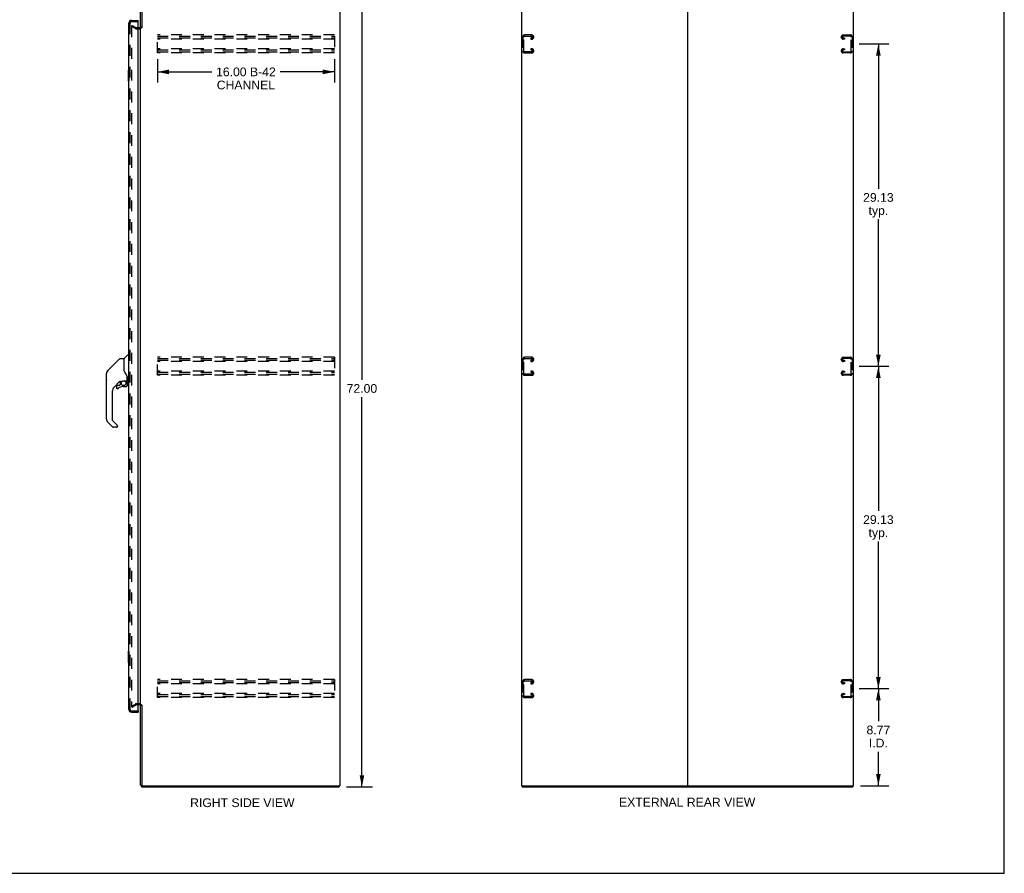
# Model space of a CAD drawing. Header units: inches. Extents: x 0 to 179, y 0 to 116.
# Tile 16 of 18: x 90 to 179, y 0 to 77. Entities that reach past the tile are written whole.
import ezdxf

# ---------------------------------------------------------------- set-up
doc = ezdxf.new("R2010")
doc.units = ezdxf.units.IN
doc.header["$LTSCALE"] = 9.842105
doc.header["$MEASUREMENT"] = 0
doc.linetypes.add('HIDDEN', pattern=[0.2, 0.1, -0.1])
doc.layers.get('0').update_dxf_attribs({"linetype": 'CONTINUOUS'})
for name, color, linetype in [('DEFAULT_2', 8, 'HIDDEN'), ('DIMENSIONS', 7, 'CONTINUOUS'), ('DOOR_ASSEMBLY', 7, 'CONTINUOUS')]:
    doc.layers.add(name, color=color, linetype=linetype)
doc.styles.get("Standard").update_dxf_attribs({"font": 'arial.ttf'})
doc.dimstyles.new('DIMSTYLE_1', dxfattribs={"dimtxt": 0.789474, "dimasz": 1.052632, "dimexe": 0.09, "dimexo": 0.07, "dimgap": 0.0375, "dimtad": 0, "dimtih": 1, "dimtoh": 1, "dimzin": 4, "dimdsep": 46, "dimtxsty": 'Standard', "dimblk": '_FILLED', "dimblk1": '_FILLED', "dimblk2": '_FILLED', "dimcen": 0.09, "dimadec": 3, "dimazin": 1, "dimtfac": 1, "dimtdec": 3, "dimtofl": 0, "dimtmove": 0, "dimatfit": 3, "dimldrblk": '_FILLED', "dimfxl": 0, "dimtolj": 1, "dimtzin": 4, "dimarcsym": 0})

# ---------------------------------------------------------------- blocks, each defined once
blk = doc.blocks.new('_FILLED')
at = {"color": 0, "linetype": 'ByBlock'}
blk.add_solid([(0, 0), (-1, 0.2), (-1, -0.2)], dxfattribs=at)
blk = doc.blocks.new('*D2')
at = {"layer": 'DIMENSIONS', "color": 2, "linetype": 'Continuous'}
for p, q in [((119.502, 79.811), (121.831, 79.811)), ((120.884, 79.811), (120.884, 44.6)), ((120.884, 7.811), (120.884, 43.021)), ((119.502, 7.811), (121.831, 7.811))]:
    blk.add_line(p, q, dxfattribs=at)
at = {"layer": 'DIMENSIONS', "color": 2, "linetype": 'Continuous', "xscale": 1.0526315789, "yscale": 1.0526315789, "zscale": 1.0526315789}
for p, rotation in [((120.884, 79.811), 90), ((120.884, 7.811), 270)]:
    blk.add_blockref('_FILLED', p, dxfattribs=dict(at, rotation=rotation))
at = {"layer": 'DIMENSIONS', "color": 2, "linetype": 'Continuous', "insert": (120.884, 44.205), "char_height": 0.7895, "width": 2.75876, "attachment_point": 2, "line_spacing_factor": 0.9}
blk.add_mtext('72.00', dxfattribs=at)
blk = doc.blocks.new('*D3')
at = {"layer": 'DIMENSIONS', "color": 2, "linetype": 'Continuous'}
for p, q in [((102.398, 73.566), (102.398, 71.464)), ((118.398, 73.566), (118.398, 71.464)), ((102.398, 72.412), (107.307, 72.412)), ((118.398, 72.412), (113.488, 72.412))]:
    blk.add_line(p, q, dxfattribs=at)
at = {"layer": 'DIMENSIONS', "color": 2, "linetype": 'Continuous', "xscale": 1.0526315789, "yscale": 1.0526315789, "zscale": 1.0526315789, "rotation": 180}
blk.add_blockref('_FILLED', (102.398, 72.412), dxfattribs=at)
at = {"layer": 'DIMENSIONS', "color": 2, "linetype": 'Continuous', "xscale": 1.0526315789, "yscale": 1.0526315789, "zscale": 1.0526315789}
blk.add_blockref('_FILLED', (118.398, 72.412), dxfattribs=at)
at = {"layer": 'DIMENSIONS', "color": 2, "linetype": 'Continuous', "insert": (110.398, 72.807), "char_height": 0.7895, "width": 5.39131, "attachment_point": 2, "line_spacing_factor": 0.9}
blk.add_mtext('16.00 B-42\\PCHANNEL', dxfattribs=at)
blk = doc.blocks.new('*D4')
at = {"layer": 'DIMENSIONS', "color": 2, "linetype": 'Continuous'}
for p, q in [((165.843, 16.686), (168.514, 16.686)), ((167.566, 16.686), (167.566, 13.742)), ((167.566, 7.915), (167.566, 10.978)), ((165.939, 7.915), (168.514, 7.915))]:
    blk.add_line(p, q, dxfattribs=at)
at = {"layer": 'DIMENSIONS', "color": 2, "linetype": 'Continuous', "xscale": 1.0526315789, "yscale": 1.0526315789, "zscale": 1.0526315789}
for p, rotation in [((167.566, 16.686), 90), ((167.566, 7.915), 270)]:
    blk.add_blockref('_FILLED', p, dxfattribs=dict(at, rotation=rotation))
at = {"layer": 'DIMENSIONS', "color": 2, "linetype": 'Continuous', "insert": (167.566, 13.347), "char_height": 0.7895, "width": 2.14537, "attachment_point": 2, "line_spacing_factor": 0.9}
blk.add_mtext('8.77\\PI.D.', dxfattribs=at)
blk = doc.blocks.new('*D5')
at = {"layer": 'DIMENSIONS', "color": 2, "linetype": 'Continuous'}
for p, q in [((165.843, 45.811), (168.514, 45.811)), ((167.566, 45.811), (167.566, 32.747)), ((167.566, 16.686), (167.566, 29.984)), ((165.843, 16.686), (168.514, 16.686))]:
    blk.add_line(p, q, dxfattribs=at)
at = {"layer": 'DIMENSIONS', "color": 2, "linetype": 'Continuous', "xscale": 1.0526315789, "yscale": 1.0526315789, "zscale": 1.0526315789}
for p, rotation in [((167.566, 45.811), 90), ((167.566, 16.686), 270)]:
    blk.add_blockref('_FILLED', p, dxfattribs=dict(at, rotation=rotation))
at = {"layer": 'DIMENSIONS', "color": 2, "linetype": 'Continuous', "insert": (167.566, 32.352), "char_height": 0.7895, "width": 2.75876, "attachment_point": 2, "line_spacing_factor": 0.9}
blk.add_mtext('29.13\\Ptyp.', dxfattribs=at)
blk = doc.blocks.new('*D6')
at = {"layer": 'DIMENSIONS', "color": 2, "linetype": 'Continuous'}
for p, q in [((165.843, 74.936), (168.514, 74.936)), ((167.566, 74.936), (167.566, 61.858)), ((167.566, 45.811), (167.566, 59.095)), ((165.843, 45.811), (168.514, 45.811))]:
    blk.add_line(p, q, dxfattribs=at)
at = {"layer": 'DIMENSIONS', "color": 2, "linetype": 'Continuous', "xscale": 1.0526315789, "yscale": 1.0526315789, "zscale": 1.0526315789}
for p, rotation in [((167.566, 74.936), 90), ((167.566, 45.811), 270)]:
    blk.add_blockref('_FILLED', p, dxfattribs=dict(at, rotation=rotation))
at = {"layer": 'DIMENSIONS', "color": 2, "linetype": 'Continuous', "insert": (167.566, 61.463), "char_height": 0.7895, "width": 2.75876, "attachment_point": 2, "line_spacing_factor": 0.9}
blk.add_mtext('29.13\\Ptyp.', dxfattribs=at)

msp = doc.modelspace()

# ---------------------------------------------------------------- linework, layer by layer
at = {"color": 7, "linetype": 'Continuous'}
for p, q in [((178.947, 0), (178.947, 115.789)), ((118.825, 7.915), (118.825, 7.811)), ((135.366, 7.915), (135.366, 7.811)), ((150.255, 7.915), (150.373, 7.915)), ((165.262, 7.915), (165.262, 7.811)), ((0, 0), (178.947, 0))]:
    msp.add_line(p, q, dxfattribs=at)
at = {"color": 3, "linetype": 'Continuous'}
for p, q in [((100.877, 76.394), (100.877, 79.622)), ((100.981, 79.617), (100.981, 76.393)), ((118.877, 79.707), (118.877, 7.915)), ((135.314, 79.707), (135.314, 7.915)), ((150.314, 79.707), (150.314, 7.915)), ((165.314, 7.915), (165.314, 79.707)), ((100.673, 76.415), (100.792, 76.415)), ((100.877, 15.259), (100.877, 76.363)), ((100.792, 15.207), (100.673, 15.207)), ((100.877, 8), (100.877, 15.228)), ((100.981, 15.228), (100.981, 8.005)), ((101.066, 7.811), (118.825, 7.811)), ((101.071, 7.915), (118.877, 7.915)), ((135.314, 7.915), (150.255, 7.915)), ((135.366, 7.811), (165.262, 7.811)), ((150.373, 7.915), (165.314, 7.915))]:
    msp.add_line(p, q, dxfattribs=at)
for centre, radius, start, end in [((100.792, 76.5), 0.085, 270, 360), ((100.792, 15.122), 0.085, 0, 90), ((101.066, 8), 0.189, 180, 270), ((101.071, 8.005), 0.09, 180, 270)]:
    msp.add_arc(centre, radius, start, end, dxfattribs=at)
at = {"color": 7, "linetype": 'Continuous'}
msp.add_arc((101.066, 8), 0.085, 180, 270, dxfattribs=at)
at = {"layer": 'DEFAULT_2', "color": 8, "linetype": 'HIDDEN'}
for p, q in [((100.116, 76.615), (100.064, 76.525)), ((100.064, 76.545), (100.064, 15.076)), ((100.116, 76.615), (100.456, 76.419)), ((100.404, 76.329), (100.064, 76.525)), ((100.472, 76.415), (100.673, 76.415)), ((100.472, 76.311), (100.792, 76.311)), ((102.398, 74.123), (102.398, 75.748)), ((118.398, 75.748), (102.398, 75.748)), ((136.238, 75.748), (135.598, 75.748)), ((164.39, 75.748), (165.03, 75.748)), ((102.398, 75.644), (118.398, 75.644)), ((102.398, 75.477), (118.398, 75.477)), ((118.398, 75.373), (102.398, 75.373)), ((118.398, 75.644), (118.398, 74.227)), ((135.418, 75.568), (135.418, 74.303)), ((135.522, 74.317), (135.522, 75.554)), ((135.612, 75.644), (136.224, 75.644)), ((136.137, 75.477), (136.137, 75.373)), ((136.224, 75.477), (136.137, 75.477)), ((136.137, 75.373), (136.238, 75.373)), ((136.418, 75.553), (136.418, 75.568)), ((164.21, 75.553), (164.21, 75.568)), ((164.491, 75.373), (164.39, 75.373)), ((165.016, 75.644), (164.404, 75.644)), ((164.404, 75.477), (164.491, 75.477)), ((164.491, 75.477), (164.491, 75.373)), ((165.106, 74.317), (165.106, 75.554)), ((165.21, 75.568), (165.21, 74.303)), ((118.398, 74.498), (102.398, 74.498)), ((102.398, 74.394), (118.398, 74.394)), ((102.398, 74.227), (118.398, 74.227)), ((118.398, 74.123), (102.398, 74.123)), ((135.598, 74.123), (136.238, 74.123)), ((136.224, 74.227), (135.612, 74.227)), ((136.137, 74.498), (136.137, 74.394)), ((136.238, 74.498), (136.137, 74.498)), ((136.137, 74.394), (136.224, 74.394)), ((136.418, 74.303), (136.418, 74.318)), ((164.21, 74.303), (164.21, 74.318)), ((164.39, 74.498), (164.491, 74.498)), ((165.03, 74.123), (164.39, 74.123)), ((164.491, 74.394), (164.404, 74.394)), ((164.404, 74.227), (165.016, 74.227)), ((164.491, 74.498), (164.491, 74.394)), ((102.398, 44.998), (102.398, 46.623)), ((118.398, 46.623), (102.398, 46.623)), ((102.398, 46.519), (118.398, 46.519)), ((102.398, 46.352), (118.398, 46.352)), ((118.398, 46.623), (118.398, 44.998)), ((135.418, 46.443), (135.418, 45.178)), ((135.522, 45.192), (135.522, 46.429)), ((136.238, 46.623), (135.598, 46.623)), ((135.612, 46.519), (136.224, 46.519)), ((136.137, 46.352), (136.137, 46.248)), ((136.224, 46.352), (136.137, 46.352)), ((136.418, 46.428), (136.418, 46.443)), ((164.21, 46.428), (164.21, 46.443)), ((164.39, 46.623), (165.03, 46.623)), ((165.016, 46.519), (164.404, 46.519)), ((164.404, 46.352), (164.491, 46.352)), ((164.491, 46.352), (164.491, 46.248)), ((165.106, 45.192), (165.106, 46.429)), ((165.21, 46.443), (165.21, 45.178)), ((118.398, 46.248), (102.398, 46.248)), ((136.137, 46.248), (136.238, 46.248)), ((164.491, 46.248), (164.39, 46.248)), ((118.398, 45.373), (102.398, 45.373)), ((102.398, 45.269), (118.398, 45.269)), ((102.398, 45.102), (118.398, 45.102)), ((118.398, 44.998), (102.398, 44.998)), ((135.598, 44.998), (136.238, 44.998)), ((136.224, 45.102), (135.612, 45.102)), ((136.137, 45.373), (136.137, 45.269)), ((136.238, 45.373), (136.137, 45.373)), ((136.137, 45.269), (136.224, 45.269)), ((136.418, 45.178), (136.418, 45.193)), ((164.21, 45.178), (164.21, 45.193)), ((164.39, 45.373), (164.491, 45.373)), ((165.03, 44.998), (164.39, 44.998)), ((164.491, 45.269), (164.404, 45.269)), ((164.404, 45.102), (165.016, 45.102)), ((164.491, 45.373), (164.491, 45.269)), ((118.398, 17.498), (102.398, 17.498)), ((102.398, 15.873), (102.398, 17.498)), ((102.398, 17.394), (118.398, 17.394)), ((102.398, 17.227), (118.398, 17.227)), ((118.398, 17.123), (102.398, 17.123)), ((118.398, 17.498), (118.398, 15.873)), ((135.418, 17.318), (135.418, 16.053)), ((135.522, 16.067), (135.522, 17.304)), ((136.238, 17.498), (135.598, 17.498)), ((135.612, 17.394), (136.224, 17.394)), ((136.224, 17.227), (136.137, 17.227)), ((136.137, 17.227), (136.137, 17.123)), ((136.137, 17.123), (136.238, 17.123)), ((136.418, 17.303), (136.418, 17.318)), ((164.21, 17.303), (164.21, 17.318)), ((164.39, 17.498), (165.03, 17.498)), ((164.491, 17.123), (164.39, 17.123)), ((165.016, 17.394), (164.404, 17.394)), ((164.404, 17.227), (164.491, 17.227)), ((164.491, 17.227), (164.491, 17.123)), ((165.106, 16.067), (165.106, 17.304)), ((165.21, 17.318), (165.21, 16.053)), ((118.398, 16.248), (102.398, 16.248)), ((102.398, 16.144), (118.398, 16.144)), ((136.238, 16.248), (136.137, 16.248)), ((136.137, 16.248), (136.137, 16.144)), ((136.137, 16.144), (136.224, 16.144)), ((136.418, 16.053), (136.418, 16.068)), ((164.21, 16.053), (164.21, 16.068)), ((164.39, 16.248), (164.491, 16.248)), ((164.491, 16.144), (164.404, 16.144)), ((164.491, 16.248), (164.491, 16.144)), ((100.064, 15.096), (100.404, 15.292)), ((100.116, 15.006), (100.456, 15.202)), ((100.792, 15.311), (100.472, 15.311)), ((100.673, 15.207), (100.472, 15.207)), ((102.398, 15.977), (118.398, 15.977)), ((118.398, 15.873), (102.398, 15.873)), ((135.598, 15.873), (136.238, 15.873)), ((136.224, 15.977), (135.612, 15.977)), ((165.03, 15.873), (164.39, 15.873)), ((164.404, 15.977), (165.016, 15.977)), ((100.116, 15.006), (100.064, 15.096))]:
    msp.add_line(p, q, dxfattribs=at)
for points in [[(100.082, 76.565), (100.08, 76.565), (100.078, 76.565), (100.076, 76.564), (100.074, 76.563), (100.072, 76.562), (100.071, 76.561), (100.069, 76.559), (100.068, 76.558), (100.067, 76.556), (100.066, 76.554), (100.065, 76.552), (100.065, 76.55), (100.064, 76.547), (100.064, 76.545)], [(100.089, 76.563), (100.088, 76.564), (100.086, 76.565), (100.084, 76.565), (100.082, 76.565), (100.082, 76.565)], [(100.064, 15.076), (100.064, 15.074), (100.065, 15.072), (100.065, 15.07)], [(100.082, 15.056), (100.08, 15.056), (100.078, 15.057), (100.076, 15.057), (100.074, 15.058), (100.072, 15.059), (100.071, 15.061), (100.069, 15.062), (100.068, 15.064), (100.067, 15.066), (100.066, 15.068), (100.065, 15.07)], [(100.089, 15.058), (100.088, 15.058), (100.086, 15.057), (100.084, 15.056), (100.082, 15.056), (100.082, 15.056)]]:
    msp.add_lwpolyline(points, dxfattribs=at)
for centre, radius, start, end in [((100.472, 76.448), 0.137, 240, 270), ((100.472, 76.448), 0.033, 240, 270), ((100.792, 76.5), 0.189, 270, 360), ((135.598, 75.568), 0.18, 90, 180), ((136.238, 75.568), 0.18, 0, 90), ((164.39, 75.568), 0.18, 90, 180), ((165.03, 75.568), 0.18, 0, 90), ((135.612, 75.554), 0.09, 90, 180), ((136.224, 75.554), 0.09, 0, 90), ((136.224, 75.567), 0.09, 270, 351.78079), ((136.238, 75.553), 0.18, 270, 360), ((164.39, 75.553), 0.18, 180, 270), ((164.404, 75.554), 0.09, 90, 180), ((164.404, 75.567), 0.09, 188.21921, 270), ((165.016, 75.554), 0.09, 0, 90), ((135.598, 74.303), 0.18, 180, 270), ((135.612, 74.317), 0.09, 180, 270), ((136.224, 74.304), 0.09, 0, 90), ((136.224, 74.317), 0.09, 270, 351.78079), ((136.238, 74.318), 0.18, 0, 90), ((136.238, 74.303), 0.18, 270, 360), ((164.39, 74.318), 0.18, 90, 180), ((164.39, 74.303), 0.18, 180, 270), ((164.404, 74.304), 0.09, 90, 180), ((164.404, 74.317), 0.09, 188.21921, 270), ((165.016, 74.317), 0.09, 270, 360), ((165.03, 74.303), 0.18, 270, 360), ((135.598, 46.443), 0.18, 90, 180), ((135.612, 46.429), 0.09, 90, 180), ((136.224, 46.429), 0.09, 0, 90), ((136.224, 46.442), 0.09, 270, 351.78079), ((136.238, 46.443), 0.18, 0, 90), ((136.238, 46.428), 0.18, 270, 360), ((164.39, 46.443), 0.18, 90, 180), ((164.39, 46.428), 0.18, 180, 270), ((164.404, 46.429), 0.09, 90, 180), ((164.404, 46.442), 0.09, 188.21921, 270), ((165.016, 46.429), 0.09, 0, 90), ((165.03, 46.443), 0.18, 0, 90), ((135.598, 45.178), 0.18, 180, 270), ((135.612, 45.192), 0.09, 180, 270), ((136.224, 45.179), 0.09, 0, 90), ((136.224, 45.192), 0.09, 270, 351.78079), ((136.238, 45.193), 0.18, 0, 90), ((136.238, 45.178), 0.18, 270, 360), ((164.39, 45.193), 0.18, 90, 180), ((164.39, 45.178), 0.18, 180, 270), ((164.404, 45.179), 0.09, 90, 180), ((164.404, 45.192), 0.09, 188.21921, 270), ((165.016, 45.192), 0.09, 270, 360), ((165.03, 45.178), 0.18, 270, 360), ((135.598, 17.318), 0.18, 90, 180), ((135.612, 17.304), 0.09, 90, 180), ((136.224, 17.304), 0.09, 0, 90), ((136.224, 17.317), 0.09, 270, 351.78079), ((136.238, 17.318), 0.18, 0, 90), ((136.238, 17.303), 0.18, 270, 360), ((164.39, 17.318), 0.18, 90, 180), ((164.39, 17.303), 0.18, 180, 270), ((164.404, 17.304), 0.09, 90, 180), ((164.404, 17.317), 0.09, 188.21921, 270), ((165.016, 17.304), 0.09, 0, 90), ((165.03, 17.318), 0.18, 0, 90), ((135.598, 16.053), 0.18, 180, 270), ((135.612, 16.067), 0.09, 180, 270), ((136.224, 16.054), 0.09, 0, 90), ((136.224, 16.067), 0.09, 270, 351.78079), ((136.238, 16.068), 0.18, 0, 90), ((136.238, 16.053), 0.18, 270, 360), ((164.39, 16.068), 0.18, 90, 180), ((164.39, 16.053), 0.18, 180, 270), ((164.404, 16.054), 0.09, 90, 180), ((164.404, 16.067), 0.09, 188.21921, 270), ((165.016, 16.067), 0.09, 270, 360), ((165.03, 16.053), 0.18, 270, 360), ((100.472, 15.174), 0.137, 90, 120), ((100.472, 15.174), 0.033, 90, 120), ((100.792, 15.122), 0.189, 0, 90)]:
    msp.add_arc(centre, radius, start, end, dxfattribs=at)
at = {"layer": 'DOOR_ASSEMBLY', "color": 3, "linetype": 'Continuous'}
for p, q in [((99.819, 14.807), (99.819, 76.814)), ((100.065, 77.061), (100.673, 77.061)), ((100.673, 14.685), (100.673, 76.937)), ((100.065, 14.561), (100.673, 14.561))]:
    msp.add_line(p, q, dxfattribs=at)
at = {"layer": 'DOOR_ASSEMBLY', "color": 8, "linetype": 'HIDDEN'}
for p, q in [((99.923, 14.807), (99.923, 76.814)), ((100.065, 76.957), (100.653, 76.957)), ((100.065, 14.665), (100.653, 14.665))]:
    msp.add_line(p, q, dxfattribs=at)
at = {"layer": 'DOOR_ASSEMBLY', "color": 7, "linetype": 'Continuous'}
for p, q in [((100.673, 76.957), (100.653, 76.957)), ((100.673, 76.957), (100.673, 77.061)), ((99.759, 72.546), (99.759, 71.576)), ((99.819, 72.561), (99.774, 72.561)), ((99.805, 72.461), (99.805, 71.661)), ((99.774, 71.561), (99.819, 71.561)), ((98.961, 46.477), (97.918, 45.434)), ((99.017, 46.5), (99.37, 46.5)), ((99.378, 46.492), (99.378, 45.448)), ((99.386, 45.436), (99.386, 46.487)), ((99.394, 46.508), (99.689, 46.803)), ((99.772, 46.815), (99.717, 46.815)), ((99.779, 46.807), (99.779, 44.441)), ((99.779, 46.756), (99.819, 46.756)), ((97.918, 45.433), (98.224, 45.739)), ((98.224, 45.739), (98.224, 45.739)), ((99.398, 45.403), (99.378, 45.456)), ((99.426, 45.338), (99.398, 45.403)), ((97.796, 44.573), (97.796, 45.159)), ((97.803, 41.053), (97.803, 45.156)), ((97.851, 45.344), (97.851, 45.344)), ((99.338, 44.504), (99.634, 44.504)), ((99.534, 44.504), (99.6, 44.439)), ((99.653, 44.879), (99.652, 44.903)), ((99.653, 44.879), (99.653, 44.524)), ((99.661, 44.879), (99.661, 44.881)), ((99.661, 44.876), (99.661, 44.879)), ((99.661, 44.873), (99.661, 44.876)), ((99.661, 44.472), (99.661, 44.873)), ((98.983, 44.432), (98.488, 43.936)), ((98.712, 43.983), (98.712, 43.864)), ((98.715, 43.856), (98.714, 43.864)), ((98.723, 43.864), (98.714, 43.864)), ((98.791, 43.787), (98.783, 43.788)), ((98.944, 44.062), (98.791, 44.062)), ((98.8, 43.788), (98.791, 43.787)), ((98.809, 43.789), (98.8, 43.788)), ((98.817, 43.792), (98.809, 43.789)), ((98.825, 43.795), (98.817, 43.792)), ((98.833, 43.8), (98.825, 43.795)), ((98.84, 43.805), (98.833, 43.8)), ((99.024, 44.137), (98.952, 44.066)), ((99.027, 44.429), (99.027, 44.146)), ((99.066, 44.433), (99.142, 44.433)), ((99.342, 43.983), (99.579, 43.983)), ((99.594, 44.434), (99.592, 44.431)), ((99.646, 44.3), (99.655, 44.3)), ((99.655, 44.062), (99.646, 44.062)), ((99.657, 44.3), (99.657, 44.062)), ((99.701, 44.433), (99.772, 44.433)), ((99.779, 44.492), (99.819, 44.492)), ((98.315, 43.519), (98.315, 40.967)), ((98.371, 40.322), (97.918, 40.774)), ((98.338, 40.911), (98.769, 40.48)), ((98.709, 40.299), (98.426, 40.299)), ((98.787, 40.438), (98.787, 40.378)), ((99.759, 20.046), (99.759, 19.076)), ((99.819, 20.061), (99.774, 20.061)), ((99.805, 19.961), (99.805, 19.161)), ((99.774, 19.061), (99.819, 19.061)), ((100.653, 14.665), (100.673, 14.665)), ((100.673, 14.665), (100.673, 14.561))]:
    msp.add_line(p, q, dxfattribs=at)
for points in [[(99.804, 72.497), (99.804, 72.491), (99.805, 72.485), (99.805, 72.479), (99.805, 72.473), (99.805, 72.467), (99.805, 72.461)], [(99.805, 71.661), (99.805, 71.654), (99.805, 71.648), (99.805, 71.642), (99.805, 71.636), (99.804, 71.63), (99.804, 71.625)], [(98.961, 46.477), (98.969, 46.483), (98.977, 46.489), (98.986, 46.494), (98.996, 46.497), (99.006, 46.499), (99.017, 46.5)], [(97.918, 45.433), (97.897, 45.411), (97.871, 45.377), (97.85, 45.341), (97.832, 45.303), (97.818, 45.263), (97.811, 45.233)], [(99.378, 45.617), (99.378, 45.618), (99.379, 45.619), (99.38, 45.621), (99.382, 45.622), (99.384, 45.624), (99.386, 45.624)], [(97.829, 45.296), (97.818, 45.263), (97.817, 45.258)], [(99.177, 44.45), (99.181, 44.453), (99.186, 44.456), (99.192, 44.46), (99.198, 44.464), (99.205, 44.467), (99.212, 44.471), (99.22, 44.476), (99.229, 44.48), (99.238, 44.484), (99.248, 44.488), (99.258, 44.491), (99.27, 44.495), (99.282, 44.498), (99.294, 44.5), (99.307, 44.502), (99.321, 44.504), (99.334, 44.504), (99.338, 44.504)], [(99.6, 45.05), (99.55, 45.123), (99.501, 45.2), (99.46, 45.271), (99.426, 45.338)], [(99.652, 44.903), (99.648, 44.937), (99.639, 44.972), (99.626, 45.004), (99.611, 45.033), (99.6, 45.05)], [(99.653, 44.834), (99.654, 44.833), (99.655, 44.829), (99.656, 44.826), (99.657, 44.822)], [(99.657, 44.822), (99.658, 44.816), (99.659, 44.809), (99.66, 44.803), (99.661, 44.796), (99.661, 44.789), (99.661, 44.783)], [(98.783, 43.788), (98.774, 43.789), (98.766, 43.792), (98.758, 43.795), (98.75, 43.799), (98.743, 43.804), (98.737, 43.81), (98.731, 43.816), (98.726, 43.823), (98.722, 43.831), (98.719, 43.839), (98.716, 43.847), (98.715, 43.856)], [(98.723, 43.864), (98.724, 43.856), (98.725, 43.849), (98.727, 43.841), (98.73, 43.834), (98.734, 43.828), (98.738, 43.821), (98.743, 43.816), (98.749, 43.811), (98.755, 43.806), (98.762, 43.803), (98.769, 43.8), (98.777, 43.798), (98.784, 43.797), (98.792, 43.796), (98.799, 43.797), (98.807, 43.798), (98.814, 43.8), (98.821, 43.803), (98.828, 43.807), (98.834, 43.812)], [(99.143, 44.433), (99.147, 44.433), (99.151, 44.435), (99.154, 44.436), (99.156, 44.437), (99.159, 44.439), (99.162, 44.44), (99.165, 44.442), (99.169, 44.445), (99.177, 44.45)], [(99.578, 43.994), (99.586, 43.995), (99.594, 43.996), (99.601, 43.998), (99.608, 44.001), (99.614, 44.005), (99.621, 44.009), (99.626, 44.014), (99.631, 44.02), (99.636, 44.026), (99.639, 44.033), (99.642, 44.04), (99.644, 44.047), (99.646, 44.054), (99.646, 44.062)], [(99.578, 43.994), (99.578, 43.993), (99.578, 43.99)], [(99.578, 43.99), (99.578, 43.988), (99.579, 43.987), (99.579, 43.986), (99.579, 43.986), (99.579, 43.986)], [(99.655, 44.062), (99.655, 44.054), (99.653, 44.045), (99.651, 44.037), (99.648, 44.029), (99.643, 44.021), (99.638, 44.014), (99.633, 44.008), (99.626, 44.002), (99.619, 43.997), (99.612, 43.993), (99.604, 43.99), (99.596, 43.988), (99.587, 43.986), (99.579, 43.986)], [(99.646, 44.3), (99.646, 44.314), (99.644, 44.329), (99.641, 44.343), (99.637, 44.357), (99.632, 44.371), (99.626, 44.384), (99.619, 44.397), (99.611, 44.409), (99.602, 44.42), (99.592, 44.431)], [(99.598, 44.437), (99.598, 44.437), (99.598, 44.437), (99.597, 44.436), (99.596, 44.436), (99.594, 44.434)], [(99.598, 44.437), (99.608, 44.426), (99.618, 44.414), (99.626, 44.401), (99.634, 44.388), (99.64, 44.374), (99.646, 44.36), (99.65, 44.345), (99.653, 44.33), (99.654, 44.315), (99.655, 44.3)], [(98.774, 40.475), (98.773, 40.476), (98.773, 40.476), (98.772, 40.477), (98.771, 40.478), (98.77, 40.479), (98.769, 40.48)], [(99.804, 19.997), (99.804, 19.991), (99.805, 19.985), (99.805, 19.979), (99.805, 19.973), (99.805, 19.967), (99.805, 19.961)], [(99.805, 19.161), (99.805, 19.154), (99.805, 19.148), (99.805, 19.142), (99.805, 19.136), (99.804, 19.13), (99.804, 19.125)]]:
    msp.add_lwpolyline(points, dxfattribs=at)
msp.add_circle((99.342, 44.279), 0.217, dxfattribs=at)
at = {"layer": 'DOOR_ASSEMBLY', "color": 3, "linetype": 'Continuous'}
for centre, radius, start, end in [((100.065, 76.814), 0.246, 90, 180), ((100.653, 76.937), 0.02, 0, 90), ((100.065, 14.807), 0.246, 180, 270), ((100.653, 14.685), 0.02, 270, 360)]:
    msp.add_arc(centre, radius, start, end, dxfattribs=at)
at = {"layer": 'DOOR_ASSEMBLY', "color": 8, "linetype": 'HIDDEN'}
for centre, start, end in [((100.065, 76.814), 90, 180), ((100.065, 14.807), 180, 270)]:
    msp.add_arc(centre, 0.142, start, end, dxfattribs=at)
at = {"layer": 'DOOR_ASSEMBLY', "color": 7, "linetype": 'Continuous'}
for centre, radius, start, end in [((99.983, 76.671), 0.26, 87.37637, 90), ((99.774, 72.546), 0.015, 90, 180), ((99.804, 72.546), 0.015, 0, 90), ((99.774, 71.576), 0.015, 180, 270), ((99.804, 71.576), 0.015, 270, 360), ((99.37, 46.492), 0.00787, 0, 90), ((99.397, 46.318), 0.0197, 180, 233.00595), ((99.415, 46.487), 0.0295, 135, 180), ((99.717, 46.775), 0.0394, 90, 135), ((99.772, 46.807), 0.00787, 0, 90), ((98.197, 45.156), 0.394, 135, 167.37683), ((97.816, 45.159), 0.0197, 128.21988, 180), ((97.816, 44.573), 0.0197, 180, 229.78214), ((98.197, 45.156), 0.394, 168.7096, 180), ((99.634, 44.524), 0.0197, 270, 360), ((98.905, 43.519), 0.591, 135, 180), ((98.791, 43.983), 0.0787, 90, 180), ((98.791, 43.864), 0.0787, 180, 309.5212), ((99.342, 43.196), 0.787, 90, 129.5212), ((99.066, 44.236), 0.197, 90, 129.38059), ((98.944, 44.074), 0.0118, 270, 315), ((99.016, 44.146), 0.0118, 315, 360), ((99.579, 44.062), 0.0787, 270, 360), ((99.46, 44.3), 0.197, 0, 45), ((99.701, 44.472), 0.0394, 180, 270), ((99.772, 44.441), 0.00787, 270, 360), ((98.197, 41.053), 0.394, 180, 225), ((98.394, 40.967), 0.0787, 180, 225), ((98.426, 40.378), 0.0787, 225, 270), ((98.709, 40.378), 0.0787, 270, 360), ((98.728, 40.438), 0.0591, 0, 38.86737), ((99.774, 20.046), 0.015, 90, 180), ((99.804, 20.046), 0.015, 0, 90), ((99.774, 19.076), 0.015, 180, 270), ((99.804, 19.076), 0.015, 270, 360), ((99.983, 14.951), 0.26, 270, 272.62363)]:
    msp.add_arc(centre, radius, start, end, dxfattribs=at)

# ---------------------------------------------------------------- texts
at = {"layer": 'DIMENSIONS', "color": 2, "linetype": 'Continuous', "char_height": 0.78947, "attachment_point": 2, "line_spacing_factor": 0.9}
for s, insert, width in [('RIGHT SIDE VIEW', (110.073, 6.773), 9.41499), ('EXTERNAL REAR VIEW', (150.28, 6.824), 12.29114)]:
    msp.add_mtext(s, dxfattribs=dict(at, insert=insert, width=width))

# ---------------------------------------------------------------- dimensions: what is measured, and where the dimension line sits
at = {"layer": 'DIMENSIONS', "color": 2, "linetype": 'Continuous'}
dim = msp.add_linear_dim(base=(120.884, 7.811), p1=(119.432, 79.811), p2=(119.432, 7.811), angle=270, dimstyle='DIMSTYLE_1', dxfattribs=at)
dim.commit()
dim.dimension.update_dxf_attribs({"geometry": '*D2', "text_midpoint": (120.884, 43.806), "dimtype": 160})
for base, p1, p2, text, picture, middle in [((167.566337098, 74.93575402), (165.772829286, 45.81075402), (165.772829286, 74.93575402), '<>\\Ptyp.', '*D6', (167.566337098, 60.476647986)), ((167.566337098, 45.81075402), (165.772829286, 16.68575402), (165.772829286, 45.81075402), '<>\\Ptyp.', '*D5', (167.566337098, 31.36555797)), ((167.566, 16.686), (165.869, 7.915), (165.773, 16.686), '<>\\PI.D.', '*D4', (167.566, 12.36))]:
    dim = msp.add_linear_dim(base=base, p1=p1, p2=p2, angle=90, text=text, dimstyle='DIMSTYLE_1', dxfattribs=at)
    dim.commit()
    dim.dimension.update_dxf_attribs({"geometry": picture, "text_midpoint": middle, "dimtype": 160})
dim = msp.add_linear_dim(base=(118.398, 72.412), p1=(102.398, 73.636), p2=(118.398, 73.636), text='<> B-42\\PCHANNEL', dimstyle='DIMSTYLE_1', dxfattribs=at)
dim.commit()
dim.dimension.update_dxf_attribs({"geometry": '*D3', "text_midpoint": (110.398, 71.82), "dimtype": 160})

doc.saveas('drawing.dxf')
